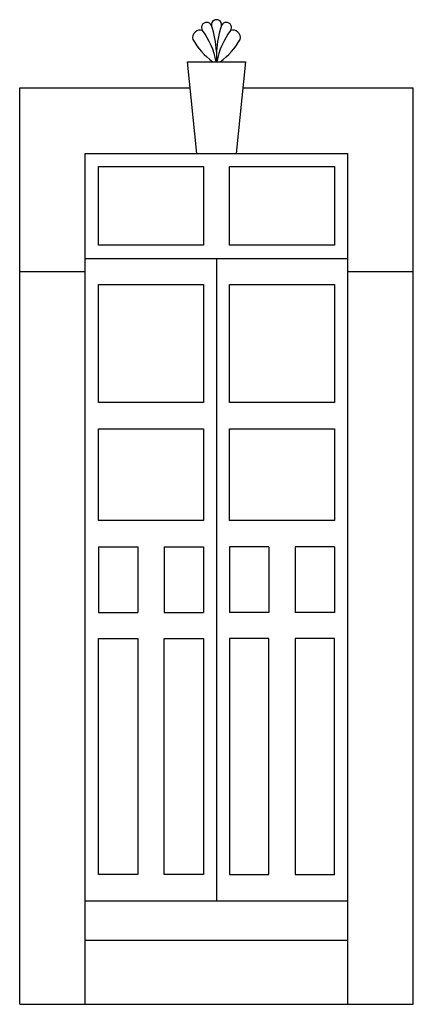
# Model space of a CAD drawing. Header units: millimetres. Extents: x 182.71 to 184.21, y 120.37 to 124.12.
import ezdxf

# ---------------------------------------------------------------- set-up
doc = ezdxf.new("R2010")
doc.units = ezdxf.units.MM

msp = doc.modelspace()

# ---------------------------------------------------------------- linework, layer by layer
at = {"ltscale": 0.01}
for p, q in [((183.461, 124.0018), (183.461, 123.9633)), ((182.961, 123.2133), (183.961, 123.2133)), ((183.461, 123.2133), (183.461, 120.7633)), ((183.011, 122.1133), (183.161, 122.1133)), ((183.261, 122.1133), (183.411, 122.1133)), ((183.661, 122.1133), (183.511, 122.1133)), ((183.911, 122.1133), (183.761, 122.1133)), ((183.011, 121.8633), (183.161, 121.8633)), ((183.261, 121.8633), (183.411, 121.8633)), ((183.661, 121.8633), (183.511, 121.8633)), ((183.911, 121.8633), (183.761, 121.8633))]:
    msp.add_line(p, q, dxfattribs=at)
for p, q in [((183.351, 123.9633), (183.571, 123.9633)), ((183.386, 123.6133), (183.351, 123.9633)), ((183.571, 123.9633), (183.536, 123.6133)), ((182.711, 123.8633), (183.361, 123.8633)), ((182.711, 120.3689), (182.711, 123.8633)), ((183.561, 123.8633), (184.211, 123.8633)), ((184.211, 120.3689), (184.211, 123.8633)), ((182.961, 123.6133), (183.961, 123.6133)), ((182.961, 120.3689), (182.961, 123.6133)), ((183.961, 120.3689), (183.961, 123.6133)), ((182.711, 123.1633), (182.961, 123.1633)), ((183.961, 123.1633), (184.211, 123.1633)), ((182.961, 120.7633), (183.961, 120.7633)), ((182.961, 120.6133), (183.961, 120.6133)), ((182.711, 120.3689), (184.211, 120.3689))]:
    msp.add_line(p, q)
at = {"linetype": 'Continuous', "ltscale": 0.01}
for p, q in [((183.011, 122.1133), (183.011, 121.8633)), ((183.161, 122.1133), (183.161, 121.8633)), ((183.261, 122.1133), (183.261, 121.8633)), ((183.411, 122.1133), (183.411, 121.8633)), ((183.511, 122.1133), (183.511, 121.8633)), ((183.661, 122.1133), (183.661, 121.8633)), ((183.761, 122.1133), (183.761, 121.8633)), ((183.911, 122.1133), (183.911, 121.8633))]:
    msp.add_line(p, q, dxfattribs=at)
for points in [[(183.011, 123.5633), (183.411, 123.5633), (183.411, 123.2633), (183.011, 123.2633)], [(183.511, 123.5633), (183.911, 123.5633), (183.911, 123.2633), (183.511, 123.2633)], [(183.011, 123.1133), (183.411, 123.1133), (183.411, 122.6633), (183.011, 122.6633)], [(183.511, 123.1133), (183.911, 123.1133), (183.911, 122.6633), (183.511, 122.6633)], [(183.011, 122.5633), (183.411, 122.5633), (183.411, 122.2133), (183.011, 122.2133)], [(183.511, 122.5633), (183.911, 122.5633), (183.911, 122.2133), (183.511, 122.2133)], [(183.011, 121.7633), (183.161, 121.7633), (183.161, 120.8633), (183.011, 120.8633)], [(183.261, 121.7633), (183.411, 121.7633), (183.411, 120.8633), (183.261, 120.8633)], [(183.661, 121.7633), (183.511, 121.7633), (183.511, 120.8633), (183.661, 120.8633)], [(183.911, 121.7633), (183.761, 121.7633), (183.761, 120.8633), (183.911, 120.8633)]]:
    msp.add_lwpolyline(points, close=True, dxfattribs=at)
at = {"ltscale": 0.01}
for centre, radius, start, end in [((183.4235, 124.0938), 0.0196, 22.5, 217.5), ((183.461, 124.1039), 0.0196, 352.5, 187.5), ((183.0735, 123.9779), 0.3883, 3.5411, 18.5411), ((183.8485, 123.9779), 0.3883, 161.4589, 176.4589), ((183.4985, 124.0938), 0.0196, 322.5, 157.5), ((183.3982, 124.0553), 0.0283, 69.914, 194.3976), ((183.1754, 123.9106), 0.2889, 10.5246, 36.3774), ((183.7466, 123.9106), 0.2889, 143.6226, 169.4754), ((183.5238, 124.0553), 0.0283, 345.6024, 110.086), ((183.6001, 124.177), 0.2629, 209.3079, 234.3537), ((183.3219, 124.177), 0.2629, 305.6463, 330.6921)]:
    msp.add_arc(centre, radius, start, end, dxfattribs=at)

doc.saveas('drawing.dxf')
